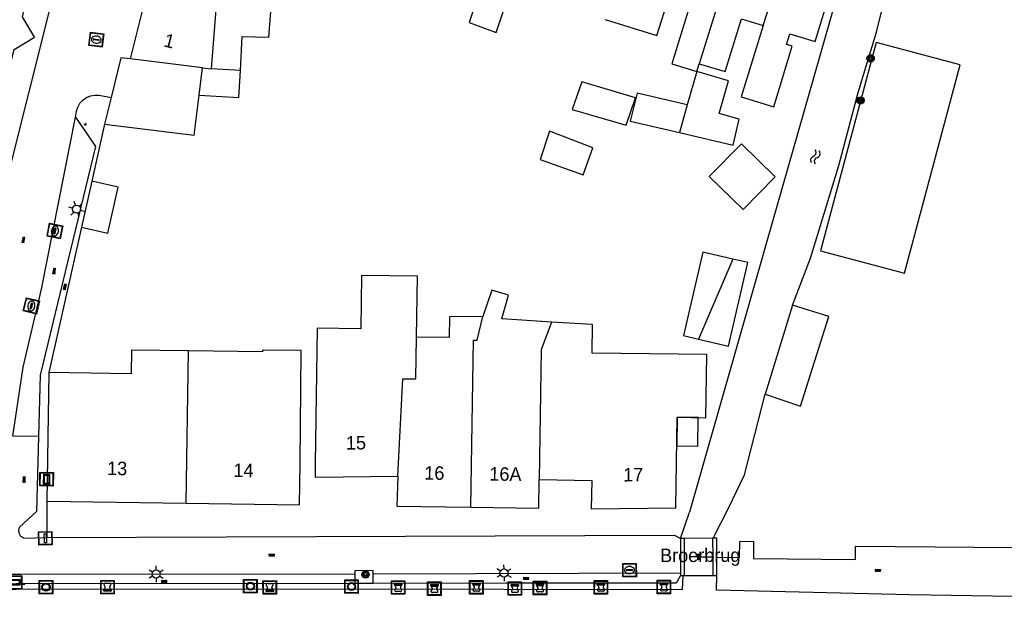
# Model space of a CAD drawing. Header units: metres. Extents: x 93870 to 95789, y 463036 to 464040.
# Tile 217 of 256: x 94705 to 94778, y 463475 to 463518. Entities that reach past the tile are written whole.
import ezdxf
from ezdxf.enums import TextEntityAlignment as Align

# ---------------------------------------------------------------- set-up
doc = ezdxf.new("R2010")
doc.units = ezdxf.units.M
doc.header["$LTSCALE"] = 25.4
for name, color, linetype in [('B_BEBOUWINGSGRENS_0', 1, 'Continuous'), ('B_LUIFEL_1', 200, 'Continuous'), ('B_TUSSENMUUR_0', 7, 'Continuous'), ('G_GRENS_ALGEMEEN_0', 7, 'Continuous'), ('K_KUNSTWERKGRENS_0', 1, 'Continuous'), ('K_KUNSTWERKGRENS_1', 1, 'Continuous'), ('Q_BOLDER_0', 7, 'Continuous'), ('Q_BOOM_0', 3, 'Continuous'), ('Q_BRANDKRAAN_0', 5, 'Continuous'), ('Q_INSPECTIE_OF_RIOOLPUT_0', 253, 'Continuous'), ('Q_KOLK_0', 254, 'Continuous'), ('Q_LICHTMAST_0', 2, 'Continuous'), ('Q_MEERRING_0', 7, 'Continuous'), ('Q_STRAATNAAMBORD_0', 7, 'Continuous'), ('S_GBKN_SYMBOOL_OV_GROOT_0', 7, 'Continuous'), ('S_GBKN_SYMBOOL_OV_GROOT_1', 7, 'Continuous'), ('S_GBKN_SYMBOOL_WATER_0', 7, 'Continuous'), ('T_HEK_0', 57, 'Continuous'), ('T_HEK_1', 57, 'Continuous'), ('T_HEK_LIJN_0', 6, 'Continuous'), ('T_WALBESCHERMING_0', 45, 'Continuous'), ('V_WEGGRENS_0', 7, 'Continuous'), ('W_KADEMUUR_30CM_0', 10, 'Continuous'), ('W_WATERGRENS_0', 5, 'Continuous'), ('Z_GBKN_HUISNUMMER_0', 252, 'Continuous'), ('Z_KUNSTWERKNAAM_1', 252, 'Continuous')]:
    doc.layers.add(name, color=color, linetype=linetype)
doc.layers.add('Q_PAAL_STEEN_0', color=7, linetype='Continuous', true_color=0xa97373)
doc.layers.add('Q_PAALTJE_0', color=7, linetype='Continuous', true_color=0x666666)

# ---------------------------------------------------------------- blocks, each defined once
blk = doc.blocks.new('Q_STRAATNAAMBORD')
for points in [[(-0.5, 0.5), (0.5, 0.5), (0.5, -0.5), (-0.5, -0.5)], [(-0.369, 0.22), (0.358, 0.22), (0.358, -0.214), (-0.369, -0.214)]]:
    blk.add_lwpolyline(points, close=True)
for points in [[(-0.442, 0.464), (0.438, 0.464, -0.414214), (0.459, 0.442), (0.459, -0.437, -0.414214), (0.438, -0.459), (-0.442, -0.459, -0.414214), (-0.463, -0.437), (-0.463, 0.442), (-0.463, 0.444), (-0.463, 0.446), (-0.463, 0.448), (-0.462, 0.45), (-0.461, 0.451), (-0.46, 0.453), (-0.459, 0.455), (-0.458, 0.456), (-0.457, 0.457), (-0.456, 0.459), (-0.454, 0.46), (-0.453, 0.461), (-0.451, 0.462), (-0.449, 0.462), (-0.447, 0.463), (-0.446, 0.463), (-0.444, 0.464), (-0.442, 0.464)], [(-0.287, 0.16), (0.281, 0.16, -0.414214), (0.303, 0.139), (0.303, -0.134, -0.414214), (0.281, -0.156), (-0.287, -0.156, -0.414214), (-0.308, -0.134), (-0.308, 0.139), (-0.308, 0.14), (-0.308, 0.142), (-0.307, 0.144), (-0.307, 0.146), (-0.306, 0.148), (-0.305, 0.149), (-0.304, 0.151), (-0.303, 0.152), (-0.302, 0.154), (-0.3, 0.155), (-0.299, 0.156), (-0.297, 0.157), (-0.296, 0.158), (-0.294, 0.159), (-0.292, 0.159), (-0.29, 0.16), (-0.288, 0.16), (-0.287, 0.16)]]:
    blk.add_lwpolyline(points, format="xyb")
blk = doc.blocks.new('Q_LICHTMAST')
for points in [[(-0.26, 0.15), (-0.52, 0.3)], [(0, 0.3), (0, 0.6)], [(0.26, 0.15), (0.52, 0.3)], [(-0.26, -0.15), (-0.52, -0.3)], [(0, -0.3), (0, -0.6)], [(0.26, -0.15), (0.52, -0.3)]]:
    blk.add_lwpolyline(points)
blk.add_circle((0, 0), 0.3)
blk = doc.blocks.new('Q_PAAL_STEEN')
for points in [[(-0.5, 0.5), (0.5, 0.5), (0.5, -0.5), (-0.5, -0.5)], [(-0.08, 0.333), (0.071, 0.333), (0.071, -0.329), (-0.08, -0.329)]]:
    blk.add_lwpolyline(points, close=True)
blk.add_lwpolyline([(-0.442, 0.464), (0.438, 0.464, -0.414214), (0.459, 0.442), (0.459, -0.437, -0.414214), (0.438, -0.459), (-0.442, -0.459, -0.414214), (-0.463, -0.437), (-0.463, 0.442), (-0.463, 0.444), (-0.463, 0.446), (-0.463, 0.448), (-0.462, 0.45), (-0.461, 0.451), (-0.46, 0.453), (-0.459, 0.455), (-0.458, 0.456), (-0.457, 0.457), (-0.456, 0.459), (-0.454, 0.46), (-0.453, 0.461), (-0.451, 0.462), (-0.449, 0.462), (-0.447, 0.463), (-0.446, 0.463), (-0.444, 0.464), (-0.442, 0.464)], format="xyb")
blk = doc.blocks.new('Q_PAALTJE')
at = {"color": 251, "true_color": 0x666666, "xscale": 0.1, "yscale": 0.1, "zscale": 0.01}
blk.add_blockref('Q_PAAL_STEEN', (0, 0), dxfattribs=at)
blk = doc.blocks.new('Q_INSPECTIE_OF_RIOOLPUT')
blk.add_lwpolyline([(-0.5, 0.5), (0.5, 0.5), (0.5, -0.5), (-0.5, -0.5)], close=True)
for points in [[(-0.442, 0.464), (0.438, 0.464, -0.414214), (0.459, 0.442), (0.459, -0.437, -0.414214), (0.438, -0.459), (-0.442, -0.459, -0.414214), (-0.463, -0.437), (-0.463, 0.442), (-0.463, 0.444), (-0.463, 0.446), (-0.463, 0.448), (-0.462, 0.45), (-0.461, 0.451), (-0.46, 0.453), (-0.459, 0.455), (-0.458, 0.456), (-0.457, 0.457), (-0.456, 0.459), (-0.454, 0.46), (-0.453, 0.461), (-0.451, 0.462), (-0.449, 0.462), (-0.447, 0.463), (-0.446, 0.463), (-0.444, 0.464), (-0.442, 0.464)], [(-0.345, 0.105, 0.380426), (-0.276, -0.18)], [(-0.008, 0.266, 0.240218), (-0.345, 0.105)], [(-0.194, 0.045, 0.853344), (-0.194, -0.032)], [(0.331, 0.111, 0.240191), (-0.008, 0.266)], [(0.185, -0.032, 0.849746), (0.185, 0.045)], [(0.267, -0.176, 0.380426), (0.331, 0.111)], [(-0.276, -0.18, 0.148452), (0.012, -0.257)], [(0.012, -0.257, 0.131742), (0.267, -0.176)]]:
    blk.add_lwpolyline(points, format="xyb")
for points in [[(-0.194, 0.045), (0.185, 0.045)], [(0.185, -0.032), (-0.194, -0.032)]]:
    blk.add_lwpolyline(points)
blk = doc.blocks.new('Q_KOLK')
blk.add_lwpolyline([(-0.5, 0.5), (0.5, 0.5), (0.5, -0.5), (-0.5, -0.5)], close=True)
for points in [[(-0.442, 0.464), (0.438, 0.464, -0.414214), (0.459, 0.442), (0.459, -0.437, -0.414214), (0.438, -0.459), (-0.442, -0.459, -0.414214), (-0.463, -0.437), (-0.463, 0.442, -0.414214), (-0.442, 0.464)], [(-0.345, 0.105, 0.380426), (-0.276, -0.18)], [(-0.008, 0.266, 0.240218), (-0.345, 0.105)], [(-0.194, 0.045, 0.853344), (-0.194, -0.032)], [(0.331, 0.111, 0.240191), (-0.008, 0.266)], [(0.185, -0.032, 0.849746), (0.185, 0.045)], [(0.267, -0.176, 0.380426), (0.331, 0.111)], [(-0.276, -0.18, 0.148452), (0.012, -0.257)], [(0.012, -0.257, 0.131742), (0.267, -0.176)]]:
    blk.add_lwpolyline(points, format="xyb")
for points in [[(-0.194, 0.045), (0.185, 0.045)], [(0.185, -0.032), (-0.194, -0.032)]]:
    blk.add_lwpolyline(points)
blk = doc.blocks.new('Q_BRANDKRAAN')
blk.add_lwpolyline([(-0.5, 0.5), (0.5, 0.5), (0.5, -0.5), (-0.5, -0.5)], close=True)
for points in [[(-0.442, 0.464), (0.438, 0.464, -0.414214), (0.459, 0.442), (0.459, -0.437, -0.414214), (0.438, -0.459), (-0.442, -0.459, -0.414214), (-0.463, -0.437), (-0.463, 0.442), (-0.463, 0.444), (-0.463, 0.446), (-0.463, 0.448), (-0.462, 0.45), (-0.461, 0.451), (-0.46, 0.453), (-0.459, 0.455), (-0.458, 0.456), (-0.457, 0.457), (-0.456, 0.459), (-0.454, 0.46), (-0.453, 0.461), (-0.451, 0.462), (-0.449, 0.462), (-0.447, 0.463), (-0.446, 0.463), (-0.444, 0.464), (-0.442, 0.464)], [(-0.345, 0.105, 0.380426), (-0.276, -0.18)], [(-0.008, 0.266, 0.240218), (-0.345, 0.105)], [(-0.194, 0.045, 0.853344), (-0.194, -0.032)], [(0.331, 0.111, 0.240191), (-0.008, 0.266)], [(0.185, -0.032, 0.849746), (0.185, 0.045)], [(0.267, -0.176, 0.380426), (0.331, 0.111)], [(-0.276, -0.18, 0.148452), (0.012, -0.257)], [(0.012, -0.257, 0.131742), (0.267, -0.176)]]:
    blk.add_lwpolyline(points, format="xyb")
for points in [[(-0.194, 0.045), (0.185, 0.045)], [(0.185, -0.032), (-0.194, -0.032)]]:
    blk.add_lwpolyline(points)
blk = doc.blocks.new('Q_MEERRING')
blk.add_lwpolyline([(-0.5, 0.5), (0.5, 0.5), (0.5, -0.5), (-0.5, -0.5)], close=True)
blk.add_lwpolyline([(-0.442, 0.464), (0.438, 0.464, -0.414214), (0.459, 0.442), (0.459, -0.437, -0.414214), (0.438, -0.459), (-0.442, -0.459, -0.414214), (-0.463, -0.437), (-0.463, 0.442), (-0.463, 0.444), (-0.463, 0.446), (-0.463, 0.448), (-0.462, 0.45), (-0.461, 0.451), (-0.46, 0.453), (-0.459, 0.455), (-0.458, 0.456), (-0.457, 0.457), (-0.456, 0.459), (-0.454, 0.46), (-0.453, 0.461), (-0.451, 0.462), (-0.449, 0.462), (-0.447, 0.463), (-0.446, 0.463), (-0.444, 0.464), (-0.442, 0.464)], format="xyb")
for radius in [0.3, 0.3, 0.25, 0.25]:
    blk.add_circle((0, 0), radius)
blk = doc.blocks.new('Q_BOLDER')
for points in [[(-0.5, 0.5), (0.5, 0.5), (0.5, -0.5), (-0.5, -0.5)], [(-0.273, -0.196), (0.266, -0.196), (0.266, -0.301), (-0.273, -0.301)]]:
    blk.add_lwpolyline(points, close=True)
for points in [[(-0.442, 0.464), (0.438, 0.464, -0.414214), (0.459, 0.442), (0.459, -0.437, -0.414214), (0.438, -0.459), (-0.442, -0.459, -0.414214), (-0.463, -0.437), (-0.463, 0.442), (-0.463, 0.444), (-0.463, 0.446), (-0.463, 0.448), (-0.462, 0.45), (-0.461, 0.451), (-0.46, 0.453), (-0.459, 0.455), (-0.458, 0.456), (-0.457, 0.457), (-0.456, 0.459), (-0.454, 0.46), (-0.453, 0.461), (-0.451, 0.462), (-0.449, 0.462), (-0.447, 0.463), (-0.446, 0.463), (-0.444, 0.464), (-0.442, 0.464)], [(-0.233, 0.268, 0.439965), (-0.258, 0.19)], [(-0.15, 0.294, 0.109301), (-0.233, 0.268)], [(0.219, 0.268, 0.148019), (0.128, 0.294)], [(0.252, 0.19, 0.326045), (0.219, 0.268)], [(-0.273, -0.159, 0.309814), (-0.166, -0.025)], [(0.159, -0.025, 0.22667), (0.266, -0.159)]]:
    blk.add_lwpolyline(points, format="xyb")
for points in [[(-0.166, 0.03), (-0.258, 0.19)], [(-0.166, -0.025), (-0.166, 0.03)], [(-0.15, 0.294), (0.128, 0.294)], [(0.159, 0.03), (0.252, 0.19)], [(0.159, -0.025), (0.159, 0.03)], [(-0.273, -0.159), (0.266, -0.159)]]:
    blk.add_lwpolyline(points)
blk = doc.blocks.new('Q_BOOM')
for radius in [0.27, 0.18, 0.09]:
    blk.add_circle((0, 0), radius)
blk = doc.blocks.new('S_GBKN_SYMBOOL_WATER')
for points in [[(-0.5, 0.15), (-0.438, 0.212), (-0.312, 0.275), (-0.188, 0.275), (-0.062, 0.212), (0, 0.15), (0.062, 0.087), (0.188, 0.025), (0.312, 0.025), (0.438, 0.087), (0.5, 0.15)], [(-0.5, -0.15), (-0.438, -0.087), (-0.312, -0.025), (-0.188, -0.025), (-0.062, -0.087), (0, -0.15), (0.062, -0.212), (0.188, -0.275), (0.312, -0.275), (0.438, -0.212), (0.5, -0.15)]]:
    blk.add_lwpolyline(points)
blk = doc.blocks.new('S_GBKN_SYMBOOL_OV_GROOT')
for points in [[(-0.21875, 0.0625), (0.21875, 0.0625)], [(-0.21875, 0), (0.21875, 0)], [(-0.1875, 0.0625), (-0.1875, 0)], [(-0.125, 0.09375), (-0.125, 0.0625)], [(-0.125, 0), (-0.125, -0.0625)], [(-0.0625, 0.0625), (-0.0625, 0)], [(0, 0.09375), (0, 0.0625)], [(0, 0), (0, -0.0625)], [(0.0625, 0.0625), (0.0625, 0)], [(0.125, 0.09375), (0.125, 0.0625)], [(0.125, 0), (0.125, -0.0625)], [(0.1875, 0.0625), (0.1875, 0)], [(-0.21875, -0.0625), (0.21875, -0.0625)], [(-0.1875, -0.0625), (-0.1875, -0.09375)], [(-0.0625, -0.0625), (-0.0625, -0.09375)], [(0.0625, -0.0625), (0.0625, -0.09375)], [(0.1875, -0.0625), (0.1875, -0.09375)]]:
    blk.add_lwpolyline(points)

msp = doc.modelspace()

# ---------------------------------------------------------------- linework, layer by layer
at = {"layer": 'B_BEBOUWINGSGRENS_0'}
for p, q in [((94714.024, 463518.617), (94713.08, 463514.76)), ((94719.09, 463514.02), (94719.43, 463518.418)), ((94755.03, 463513.83), (94755.198, 463514.396)), ((94718.171, 463512.07), (94718.422, 463514.102)), ((94718.422, 463514.102), (94719.09, 463514.02)), ((94755.03, 463513.83), (94754.327, 463511.355)), ((94750.484, 463511.877), (94746.527, 463513.062)), ((94754.327, 463511.355), (94750.608, 463512.212)), ((94711.67, 463511.913), (94711.182, 463509.922)), ((94747.324, 463508.175), (94744.133, 463509.419)), ((94760.831, 463506.028), (94758.33, 463508.476)), ((94758.812, 463499.68), (94757.699, 463499.937)), ((94762.114, 463496.519), (94760.093, 463489.928)), ((94706.91, 463482.01), (94717.229, 463481.85))]:
    msp.add_line(p, q, dxfattribs=at)
for points in [[(94759.94, 463517.24), (94758.32, 463511.96), (94760.73, 463511.22), (94762.1, 463515.7), (94761.68, 463515.83), (94761.93, 463516.63), (94763.79, 463516.06), (94766.47, 463524.79)], [(94737.414, 463521.002), (94739.15, 463520.47), (94738.72, 463519.06), (94738.167, 463517.468), (94740.17, 463516.713), (94740.71, 463518.328)], [(94748.233, 463517.682), (94752.06, 463516.501), (94752.986, 463519.374)], [(94752.986, 463519.374), (94754.57, 463518.89), (94753.19, 463514.39), (94755.03, 463513.83)], [(94755.198, 463514.396), (94757.14, 463513.82), (94758.34, 463517.73), (94759.94, 463517.24)], [(94768.32, 463515.976), (94764.197, 463500.556), (94770.401, 463498.898)], [(94770.401, 463498.898), (94774.524, 463514.318), (94768.32, 463515.976)], [(94713.08, 463514.76), (94712.39, 463514.85), (94711.67, 463511.913)], [(94758.174, 463510.292), (94756.69, 463510.706), (94757.365, 463513.125), (94755.03, 463513.83)], [(94746.527, 463513.062), (94745.807, 463511.014), (94749.791, 463509.863), (94750.484, 463511.877)], [(94750.608, 463512.212), (94750.099, 463510.159), (94753.744, 463509.303)], [(94711.182, 463509.922), (94717.807, 463509.115), (94718.171, 463512.07)], [(94753.744, 463509.303), (94757.733, 463508.366), (94758.174, 463510.292)], [(94744.133, 463509.419), (94743.424, 463507.317), (94746.618, 463506.183), (94747.324, 463508.175)], [(94758.33, 463508.476), (94755.952, 463506.047), (94758.452, 463503.598), (94760.831, 463506.028)], [(94757.699, 463499.937), (94755.473, 463500.451), (94754.044, 463494.26), (94755.157, 463494.003)], [(94755.157, 463494.003), (94757.383, 463493.489), (94758.812, 463499.68)], [(94734.27, 463494.16), (94734.34, 463498.66), (94730.2, 463498.72), (94730.15, 463494.77), (94726.93, 463494.82), (94726.775, 463484.78), (94726.76, 463483.78), (94732.891, 463483.86)], [(94744.27, 463495.26), (94740.6, 463495.5), (94741.08, 463497.27), (94739.85, 463497.63), (94739.19, 463495.67)], [(94760.093, 463489.928), (94762.718, 463489.045), (94764.81, 463495.679), (94762.114, 463496.519)], [(94739.19, 463495.67), (94736.72, 463495.65), (94736.7, 463494.12), (94734.27, 463494.16)], [(94753.573, 463488.212), (94755.699, 463488.184), (94755.761, 463492.858), (94747.27, 463492.972), (94747.298, 463495.075), (94744.27, 463495.26)], [(94717.396, 463493.135), (94713.175, 463493.197), (94713.147, 463491.426), (94707.06, 463491.52)], [(94717.229, 463481.85), (94725.62, 463481.72), (94725.652, 463484.792), (94725.74, 463493.158), (94722.874, 463493.191), (94722.872, 463493.055), (94717.396, 463493.135)], [(94707.06, 463491.52), (94706.985, 463486.768), (94706.91, 463482.01)], [(94743.36, 463483.61), (94747.25, 463483.54), (94747.21, 463481.43), (94753.483, 463481.495), (94753.573, 463488.212)], [(94732.891, 463483.86), (94732.82, 463481.63), (94738.301, 463481.547)], [(94738.301, 463481.547), (94743.34, 463481.47), (94743.36, 463483.61)]]:
    msp.add_lwpolyline(points, dxfattribs=at)
at = {"layer": 'B_LUIFEL_1'}
for p, q in [((94721.23, 463513.899), (94719.09, 463514.02)), ((94753.573, 463488.212), (94753.545, 463486.088))]:
    msp.add_line(p, q, dxfattribs=at)
for points in [[(94721.23, 463513.899), (94721.372, 463516.423), (94723.35, 463516.362), (94723.49, 463518.27)], [(94718.171, 463512.07), (94721.117, 463511.902), (94721.23, 463513.899)], [(94709.472, 463502.29), (94711.424, 463501.853), (94712.189, 463505.268), (94710.237, 463505.705)], [(94753.545, 463486.088), (94755.111, 463486.068), (94755.139, 463488.191), (94753.573, 463488.212)]]:
    msp.add_lwpolyline(points, dxfattribs=at)
at = {"layer": 'B_TUSSENMUUR_0'}
for p, q in [((94759.141, 463527.116), (94755.198, 463514.396)), ((94759.94, 463517.24), (94762.735, 463525.976)), ((94718.422, 463514.102), (94713.08, 463514.76)), ((94754.327, 463511.355), (94753.744, 463509.303)), ((94757.699, 463499.937), (94755.157, 463494.003)), ((94717.229, 463481.85), (94717.396, 463493.135))]:
    msp.add_line(p, q, dxfattribs=at)
for points in [[(94738.301, 463481.547), (94738.49, 463493.936), (94738.77, 463493.931), (94739.19, 463495.67)], [(94744.27, 463495.26), (94743.515, 463493.217), (94743.36, 463483.61)], [(94732.891, 463483.86), (94733.271, 463491.07), (94734.221, 463491.055), (94734.27, 463494.16)]]:
    msp.add_lwpolyline(points, dxfattribs=at)
at = {"layer": 'G_GRENS_ALGEMEEN_0'}
msp.add_line((94731.057, 463475.907), (94729.701, 463475.906), dxfattribs=at)
at = {"layer": 'K_KUNSTWERKGRENS_0'}
for p, q in [((94753.828, 463479.241), (94753.825, 463476.664)), ((94756.203, 463479.249), (94756.207, 463477.875)), ((94756.503, 463479.25), (94756.323, 463479.251)), ((94753.825, 463476.664), (94753.825, 463476.491)), ((94753.825, 463476.491), (94754.014, 463476.492)), ((94754.014, 463476.492), (94754.031, 463476.492))]:
    msp.add_line(p, q, dxfattribs=at)
for points in [[(94754.125, 463476.492), (94754.125, 463476.664), (94754.128, 463479.241), (94753.828, 463479.241)], [(94756.323, 463479.251), (94756.203, 463479.249), (94756.203, 463479.249)], [(94756.207, 463477.875), (94756.207, 463477.815), (94756.212, 463476.501), (94756.512, 463476.502)], [(94754.031, 463476.492), (94754.125, 463476.491), (94754.125, 463476.492)]]:
    msp.add_lwpolyline(points, dxfattribs=at)
at = {"layer": 'K_KUNSTWERKGRENS_1'}
for p, q in [((94753.828, 463479.241), (94753.825, 463476.491)), ((94756.203, 463479.249), (94753.828, 463479.241)), ((94756.503, 463479.25), (94756.203, 463479.249)), ((94756.507, 463477.816), (94756.503, 463479.25)), ((94756.512, 463476.502), (94756.507, 463477.816)), ((94753.825, 463476.491), (94754.014, 463476.492)), ((94754.014, 463476.492), (94754.031, 463476.492)), ((94754.031, 463476.492), (94754.125, 463476.492)), ((94754.125, 463476.492), (94756.512, 463476.502))]:
    msp.add_line(p, q, dxfattribs=at)
at = {"layer": 'T_HEK_0'}
for p, q in [((94711.182, 463509.922), (94710.237, 463505.705)), ((94709.472, 463502.29), (94707.06, 463491.52))]:
    msp.add_line(p, q, dxfattribs=at)
at = {"layer": 'T_HEK_1'}
msp.add_line((94710.237, 463505.705), (94709.472, 463502.29), dxfattribs=at)
at = {"layer": 'T_HEK_LIJN_0'}
msp.add_line((94693.37, 463475.67), (94705.27, 463475.85), dxfattribs=at)
at = {"layer": 'T_WALBESCHERMING_0'}
msp.add_line((94753.828, 463479.241), (94754.493, 463481.194), dxfattribs=at)
msp.add_lwpolyline([(94756.323, 463479.251), (94756.323, 463479.398), (94757.368, 463481.488), (94758.568, 463483.942)], dxfattribs=at)
at = {"layer": 'V_WEGGRENS_0'}
for p, q in [((94712.08, 463538.28), (94703.8, 463505.246)), ((94706.285, 463486.78), (94704.392, 463486.815)), ((94706.91, 463482.01), (94706.892, 463479.304)), ((94705.199, 463479.264), (94706.892, 463479.304)), ((94729.701, 463476.601), (94729.701, 463475.906)), ((94753.825, 463476.664), (94731.056, 463476.603)), ((94731.057, 463475.907), (94731.056, 463476.603))]:
    msp.add_line(p, q, dxfattribs=at)
for points in [[(94703.8, 463505.246), (94702.48, 463507.47), (94704.48, 463515.47), (94705.989, 463516.38), (94705.09, 463517.88), (94706.14, 463522.09), (94706.79, 463522.5), (94706.439, 463523.16), (94709.93, 463537)], [(94709.02, 463510.44), (94709.1, 463510.88), (94709.194, 463511.191), (94709.353, 463511.474), (94709.57, 463511.715), (94709.835, 463511.903), (94710.134, 463512.028), (94710.453, 463512.085), (94710.778, 463512.071), (94711.67, 463511.913)], [(94704.392, 463486.815), (94705.16, 463491.93), (94706.518, 463497.71), (94709.02, 463510.44)], [(94709.02, 463510.44), (94709.938, 463509.11), (94710.51, 463508.28)], [(94710.51, 463508.28), (94706.41, 463491.34), (94706.285, 463486.78)], [(94706.285, 463486.78), (94706.132, 463481.233), (94704.869, 463480.071)], [(94705.199, 463479.264), (94704.979, 463479.389), (94704.854, 463479.638), (94704.825, 463479.854), (94704.869, 463480.071)], [(94706.892, 463479.304), (94753.39, 463479.48), (94753.828, 463479.241)], [(94781.481, 463478.529), (94766.753, 463478.643), (94766.749, 463477.646), (94759.264, 463477.726), (94759.249, 463479.002), (94758.194, 463478.987), (94758.164, 463477.8), (94756.507, 463477.816)], [(94729.701, 463476.601), (94704.977, 463476.57), (94701.877, 463476.562)], [(94731.056, 463476.603), (94731.056, 463476.858), (94729.7, 463476.852), (94729.701, 463476.601)], [(94753.825, 463476.491), (94753.508, 463475.93), (94742.1, 463475.918), (94740.902, 463475.917), (94731.057, 463475.907)], [(94729.701, 463475.906), (94704.638, 463475.88), (94693.347, 463475.771), (94666.405, 463475.533), (94655.285, 463475.699)]]:
    msp.add_lwpolyline(points, dxfattribs=at)
at = {"layer": 'W_KADEMUUR_30CM_0'}
msp.add_line((94756.498, 463475.418), (94756.512, 463476.502), dxfattribs=at)
msp.add_lwpolyline([(94788.452, 463474.73), (94780.019, 463474.912), (94770.767, 463475.066), (94756.498, 463475.418)], dxfattribs=at)
at = {"layer": 'W_WATERGRENS_0'}
for p, q in [((94766.888, 463524.651), (94754.493, 463481.194)), ((94758.568, 463483.942), (94760.093, 463489.928)), ((94753.965, 463475.451), (94754.014, 463476.492)), ((94754.014, 463476.492), (94754.014, 463476.492))]:
    msp.add_line(p, q, dxfattribs=at)
for points in [[(94766.97, 463512.273), (94768.338, 463516.739), (94769.249, 463520.44), (94771.879, 463529.118), (94773.034, 463533.857), (94773.796, 463538.306)], [(94762.114, 463496.519), (94763.46, 463500), (94765.55, 463506.86), (94766.97, 463512.273)], [(94567.011, 463475.232), (94584.265, 463475.1), (94600.153, 463475.351), (94611.617, 463475.5), (94621.293, 463475.54), (94639.022, 463475.56), (94666.391, 463475.141), (94693.35, 463475.381), (94704.64, 463475.49), (94727.521, 463475.513), (94753.965, 463475.451)]]:
    msp.add_lwpolyline(points, dxfattribs=at)
at = {"layer": 'Z_KUNSTWERKNAAM_1'}
for p, q in [((94755.286, 463477.871), (94756.207, 463477.875)), ((94756.207, 463477.875), (94756.286, 463477.875))]:
    msp.add_line(p, q, dxfattribs=at)

# ---------------------------------------------------------------- block references
at = {"layer": 'Q_BOLDER_0'}
for p, rotation in [((94711.398, 463475.625), 0.05759374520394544), ((94723.408, 463475.611), 0.05759374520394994), ((94732.913, 463475.602), 179.8656658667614), ((94735.596, 463475.523), 179.8656658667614), ((94738.704, 463475.622), 179.8656658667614), ((94741.551, 463475.535), 179.8656658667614), ((94743.414, 463475.571), 179.8656658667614), ((94747.925, 463475.616), 179.8656658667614), ((94752.588, 463475.64), 179.8656658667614)]:
    msp.add_blockref('Q_BOLDER', p, dxfattribs=dict(at, rotation=rotation))
at = {"layer": 'Q_BOOM_0'}
for p, rotation in [((94767.902, 463514.803), 75.03043065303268), ((94767.152, 463511.689), 75.03043065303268), ((94730.495, 463476.563), 0.2535194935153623)]:
    msp.add_blockref('Q_BOOM', p, dxfattribs=dict(at, rotation=rotation))
at = {"layer": 'Q_BRANDKRAAN_0', "rotation": 76.77826703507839}
msp.add_blockref('Q_BRANDKRAAN', (94705.759, 463496.462), dxfattribs=at)
at = {"layer": 'Q_INSPECTIE_OF_RIOOLPUT_0', "rotation": 0.1534996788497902}
msp.add_blockref('Q_INSPECTIE_OF_RIOOLPUT', (94750.051, 463476.892), dxfattribs=at)
at = {"layer": 'Q_KOLK_0'}
for p, rotation in [((94710.56, 463516.19), 172.5685920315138), ((94707.503, 463502.013), 78.88061391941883)]:
    msp.add_blockref('Q_KOLK', p, dxfattribs=dict(at, rotation=rotation))
at = {"layer": 'Q_LICHTMAST_0'}
for p, rotation in [((94709.103, 463503.632), 76.39430396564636), ((94714.997, 463476.602), 0.07183984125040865), ((94740.754, 463476.678), 0.1534996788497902)]:
    msp.add_blockref('Q_LICHTMAST', p, dxfattribs=dict(at, rotation=rotation))
at = {"layer": 'Q_MEERRING_0'}
for p, rotation in [((94706.836, 463475.632), 0.05759374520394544), ((94721.975, 463475.704), 0.05943780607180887), ((94729.457, 463475.673), 179.8656658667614)]:
    msp.add_blockref('Q_MEERRING', p, dxfattribs=dict(at, rotation=rotation))
at = {"layer": 'Q_PAAL_STEEN_0', "rotation": 1.3534582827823}
msp.add_blockref('Q_PAAL_STEEN', (94706.793, 463479.249), dxfattribs=at)
at = {"layer": 'Q_PAALTJE_0', "rotation": 124.6144300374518}
msp.add_blockref('Q_PAALTJE', (94709.748, 463509.906), dxfattribs=at)
at = {"layer": 'Q_STRAATNAAMBORD_0'}
for p, rotation in [((94706.886, 463483.627), 89.0969256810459), ((94704.552, 463475.981), 0.5530994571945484)]:
    msp.add_blockref('Q_STRAATNAAMBORD', p, dxfattribs=dict(at, rotation=rotation))
at = {"layer": 'S_GBKN_SYMBOOL_OV_GROOT_0'}
for p, rotation in [((94705.175, 463501.363), 77.21210633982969), ((94707.451, 463499.049), 78.88061391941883), ((94708.248, 463497.877), 77.3765947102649), ((94705.228, 463483.601), 88.42004107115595), ((94723.546, 463478.007), 0.2168697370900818), ((94768.449, 463476.866), 178.5868648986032), ((94715.583, 463476.067), 0.05943780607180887), ((94742.383, 463476.286), 0.1534996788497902)]:
    msp.add_blockref('S_GBKN_SYMBOOL_OV_GROOT', p, dxfattribs=dict(at, rotation=rotation))
at = {"layer": 'S_GBKN_SYMBOOL_OV_GROOT_1', "rotation": 90.15982044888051}
msp.add_blockref('S_GBKN_SYMBOOL_OV_GROOT', (94755.168, 463477.871), dxfattribs=at)
at = {"layer": 'S_GBKN_SYMBOOL_WATER_0', "rotation": 74.08055350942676}
msp.add_blockref('S_GBKN_SYMBOOL_WATER', (94763.812, 463507.511), dxfattribs=at)

# ---------------------------------------------------------------- texts
at = {"layer": 'Z_GBKN_HUISNUMMER_0', "linetype": 'Continuous'}
for s, rotation, p in [('1', 346.2, (94715.98, 463516.094)), ('15', 0.7, (94729.793, 463486.32)), ('13', 359.1, (94712.108, 463484.43)), ('14', 359.1, (94721.463, 463484.285)), ('16', 359.1, (94735.598, 463484.088)), ('16A', 359.1, (94740.859, 463484.008)), ('17', 0.6, (94750.321, 463483.962))]:
    msp.add_text(s, height=1, rotation=rotation, dxfattribs=at).set_placement(p, align=Align.MIDDLE)
at = {"layer": 'Z_KUNSTWERKNAAM_1', "linetype": 'Continuous'}
msp.add_text('Broerbrug', height=1, rotation=0.22918, dxfattribs=at).set_placement((94755.286, 463477.871), align=Align.MIDDLE)

doc.saveas('drawing.dxf')
